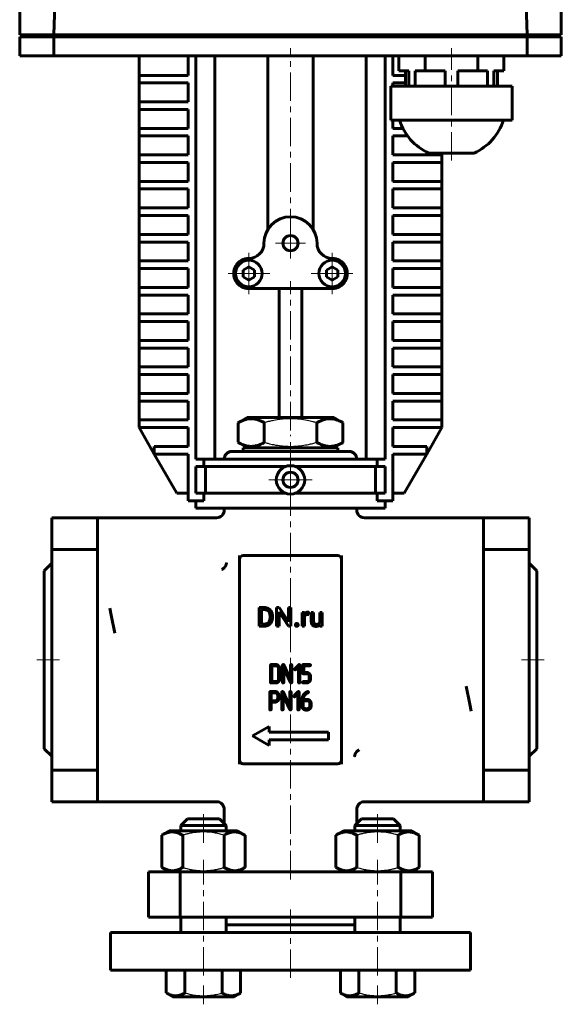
# Model space of a CAD drawing. Header units: millimetres. Extents: x -72 to 72, y -202 to 200.
# Tile 1 of 2: x -72 to 72, y -202 to 58. Entities that reach past the tile are written whole.
import ezdxf

# ---------------------------------------------------------------- set-up
doc = ezdxf.new("R2010")
doc.units = ezdxf.units.MM
for name, pattern in [('K5LT-1', [0]), ('K5LT_AXLED', [12, 7.5, -1.5, 1.5, -1.5]), ('K5LT_BASIC', [0])]:
    doc.linetypes.add(name, pattern=pattern)
doc.layers.add('Системный слой (1)', color=7, linetype='Continuous', true_color=0x6c6c6c)

# ---------------------------------------------------------------- blocks, each defined once
blk = doc.blocks.new('U3')
at = {"layer": 'Системный слой (1)', "color": 143, "linetype": 'K5LT_BASIC', "lineweight": 60, "true_color": 0x33acca}
for p, q in [((-17.5, -72), (-17.5, -71.5)), ((-17.5, -154.73), (-17.5, -151))]:
    blk.add_line(p, q, dxfattribs=at)
blk = doc.blocks.new('U4')
at = {"layer": 'Системный слой (1)', "color": 143, "linetype": 'K5LT_BASIC', "lineweight": 60, "true_color": 0x33acca}
for p, q in [((17.5, -72), (17.5, -71.5)), ((17.5, -154.73), (17.5, -151))]:
    blk.add_line(p, q, dxfattribs=at)
blk = doc.blocks.new('U5')
at = {"layer": 'Системный слой (1)', "color": 30, "linetype": 'K5LT_AXLED', "lineweight": 18, "true_color": 0xff8000}
for q in [(-11, -4), (-16.5, -9.5), (-5.5, -9.5), (-11, -15)]:
    blk.add_line((-11, -9.5), q, dxfattribs=at)
blk = doc.blocks.new('U6')
at = {"layer": 'Системный слой (1)', "color": 30, "linetype": 'K5LT_AXLED', "lineweight": 18, "true_color": 0xff8000}
for q in [(0, -58.25), (-5.75, -64), (5.75, -64), (0, -69.75)]:
    blk.add_line((0, -64), q, dxfattribs=at)
blk = doc.blocks.new('U7')
at = {"layer": 'Системный слой (1)', "color": 30, "linetype": 'K5LT_AXLED', "lineweight": 18, "true_color": 0xff8000}
for q in [(0, 2.5), (-4, -1.5), (4, -1.5), (0, -5.5)]:
    blk.add_line((0, -1.5), q, dxfattribs=at)
blk = doc.blocks.new('U8')
at = {"layer": 'Системный слой (1)', "color": 30, "linetype": 'K5LT_AXLED', "lineweight": 18, "true_color": 0xff8000}
for q in [(11, -4), (5.5, -9.5), (16.5, -9.5), (11, -15)]:
    blk.add_line((11, -9.5), q, dxfattribs=at)

msp = doc.modelspace()

# ---------------------------------------------------------------- linework, layer by layer
at = {"layer": 'Системный слой (1)', "color": 143, "linetype": 'K5LT_BASIC', "lineweight": 60, "true_color": 0x33acca}
for p, q in [((-62.5, 53.5), (-61.44, 83.85)), ((62.5, 53.5), (61.44, 83.85)), ((-71.5, 68.5), (-71.5, 53.5)), ((71.5, 68.5), (71.5, 53.5)), ((-69, 53.5), (-71.5, 53.5)), ((-71.5, 53), (-71.5, 48)), ((-69, 53), (-71.5, 53)), ((-65, 53.5), (-69, 53.5)), ((-65, 53), (-69, 53)), ((-65, 53.5), (-62.5, 53.5)), ((-62.5, 53), (-65, 53)), ((-57.5, 53.5), (-62.5, 53.5)), ((-62.5, 53), (-62.5, 48)), ((-62.5, 53), (-62.5, 48)), ((-57.5, 53), (-62.5, 53)), ((57.5, 53.5), (-57.5, 53.5)), ((57.5, 53), (-57.5, 53)), ((-50, 53.5), (-50, 53)), ((39.72, 53.5), (39.72, 53)), ((45.28, 53.5), (45.28, 53)), ((50, 53.5), (50, 53)), ((50.5, 53.5), (50.5, 53)), ((62.5, 53.5), (57.5, 53.5)), ((62.5, 53), (57.5, 53)), ((65, 53.5), (62.5, 53.5)), ((62.5, 53), (62.5, 48)), ((65, 53), (62.5, 53)), ((62.5, 53), (62.5, 48)), ((69, 53.5), (65, 53.5)), ((69, 53), (65, 53)), ((71.5, 53.5), (69, 53.5)), ((71.5, 53), (69, 53)), ((71.5, 53), (71.5, 48)), ((-69, 48), (-71.5, 48)), ((-65, 48), (-69, 48)), ((-62.5, 48), (-65, 48)), ((-57.5, 48), (-62.5, 48)), ((57.5, 48), (-57.5, 48)), ((-40, 42.82), (-40, 48)), ((-27, 42.82), (-27, 48)), ((-25, 48), (-25, -58.5)), ((-20, 48), (-20, -58.5)), ((-6, 2.11), (-6, 48)), ((6, 2.11), (6, 48)), ((20, 48), (20, -58.5)), ((25, 48), (25, -58.5)), ((27, 42.82), (27, 48)), ((28.64, 44), (28.64, 48)), ((35.57, 44), (35.57, 48)), ((49.43, 44), (49.43, 48)), ((56.36, 44), (56.36, 48)), ((62.5, 48), (57.5, 48)), ((65, 48), (62.5, 48)), ((69, 48), (65, 48)), ((71.5, 48), (69, 48)), ((-40, 42.82), (-38, 42.82)), ((-40, 40.82), (-40, 42.82)), ((-38, 42.82), (-27, 42.82)), ((30.38, 42.82), (27, 42.82)), ((31.27, 44), (28.64, 44)), ((30.38, 44), (30.38, 40)), ((31.27, 44), (31.27, 40)), ((35.57, 44), (32.95, 44)), ((32.95, 44), (32.95, 40)), ((40.82, 44), (35.57, 44)), ((40.82, 44), (40.82, 40)), ((49.43, 44), (44.18, 44)), ((44.18, 44), (44.18, 40)), ((52.05, 44), (49.43, 44)), ((52.05, 44), (52.05, 40)), ((53.73, 44), (53.73, 40)), ((56.36, 44), (53.73, 44)), ((54.62, 44), (54.62, 40)), ((-40, 35.82), (-40, 40.82)), ((-38, 40.82), (-40, 40.82)), ((-27, 40.82), (-38, 40.82)), ((-27, 35.82), (-27, 40.82)), ((26.5, 40), (29, 40)), ((26.5, 40), (26.5, 31)), ((27, 40.82), (30.38, 40.82)), ((27, 40), (27, 40.82)), ((29, 40), (40, 40)), ((40, 40), (45, 40)), ((45, 40), (56, 40)), ((56, 40), (58.5, 40)), ((58.5, 40), (58.5, 31)), ((-40, 35.82), (-38, 35.82)), ((-40, 33.82), (-40, 35.82)), ((-38, 33.82), (-40, 33.82)), ((-40, 28.82), (-40, 33.82)), ((-38, 35.82), (-27, 35.82)), ((-27, 33.82), (-38, 33.82)), ((-27, 28.82), (-27, 33.82)), ((-40, 28.82), (-38, 28.82)), ((-40, 26.82), (-40, 28.82)), ((-38, 28.82), (-27, 28.82)), ((29, 31), (26.5, 31)), ((27, 28.82), (27, 31)), ((29.68, 28.82), (27, 28.82)), ((40, 31), (29, 31)), ((45, 31), (40, 31)), ((56, 31), (45, 31)), ((58.5, 31), (56, 31)), ((-38, 26.82), (-40, 26.82)), ((-40, 21.82), (-40, 26.82)), ((-27, 26.82), (-38, 26.82)), ((-27, 21.82), (-27, 26.82)), ((27, 21.82), (27, 26.82)), ((27, 26.82), (30.93, 26.82)), ((-40, 19.82), (-40, 21.82)), ((-40, 21.82), (-38, 21.82)), ((-38, 21.82), (-27, 21.82)), ((38, 21.82), (27, 21.82)), ((36.5, 22.31), (42.5, 22.31)), ((38, 21.82), (40, 21.82)), ((40, 21.82), (40, 22.31)), ((40, 19.82), (40, 21.82)), ((42.5, 22.31), (48.5, 22.31)), ((-40, 14.82), (-40, 19.82)), ((-38, 19.82), (-40, 19.82)), ((-27, 19.82), (-38, 19.82)), ((-27, 14.82), (-27, 19.82)), ((27, 14.82), (27, 19.82)), ((27, 19.82), (38, 19.82)), ((40, 19.82), (38, 19.82)), ((40, 14.82), (40, 19.82)), ((-40, 14.82), (-38, 14.82)), ((-40, 12.82), (-40, 14.82)), ((-38, 14.82), (-27, 14.82)), ((38, 14.82), (27, 14.82)), ((38, 14.82), (40, 14.82)), ((40, 12.82), (40, 14.82)), ((-38, 12.82), (-40, 12.82)), ((-40, 7.82), (-40, 12.82)), ((-27, 12.82), (-38, 12.82)), ((-27, 7.82), (-27, 12.82)), ((27, 12.82), (38, 12.82)), ((27, 7.82), (27, 12.82)), ((40, 12.82), (38, 12.82)), ((40, 7.82), (40, 12.82)), ((-40, 5.82), (-40, 7.82)), ((-40, 7.82), (-38, 7.82)), ((-38, 7.82), (-27, 7.82)), ((38, 7.82), (27, 7.82)), ((38, 7.82), (40, 7.82)), ((40, 5.82), (40, 7.82)), ((-40, 0.82), (-40, 5.82)), ((-38, 5.82), (-40, 5.82)), ((-27, 5.82), (-38, 5.82)), ((-27, 0.82), (-27, 5.82)), ((27, 5.82), (38, 5.82)), ((27, 0.82), (27, 5.82)), ((40, 5.82), (38, 5.82)), ((40, 0.82), (40, 5.82)), ((-40, 0.82), (-38, 0.82)), ((-40, -1.18), (-40, 0.82)), ((-38, 0.82), (-27, 0.82)), ((38, 0.82), (27, 0.82)), ((38, 0.82), (40, 0.82)), ((40, -1.18), (40, 0.82)), ((-40, -6.18), (-40, -1.18)), ((-38, -1.18), (-40, -1.18)), ((-27, -1.18), (-38, -1.18)), ((-27, -6.18), (-27, -1.18)), ((27, -1.18), (38, -1.18)), ((27, -6.18), (27, -1.18)), ((40, -1.18), (38, -1.18)), ((40, -6.18), (40, -1.18)), ((-40, -8.18), (-40, -6.18)), ((-40, -6.18), (-38, -6.18)), ((-38, -6.18), (-27, -6.18)), ((-11, -7.77), (-12.5, -8.63)), ((-9.5, -8.63), (-11, -7.77)), ((11, -7.77), (9.5, -8.63)), ((12.5, -8.63), (11, -7.77)), ((38, -6.18), (27, -6.18)), ((38, -6.18), (40, -6.18)), ((40, -8.18), (40, -6.18)), ((-38, -8.18), (-40, -8.18)), ((-40, -13.18), (-40, -8.18)), ((-27, -8.18), (-38, -8.18)), ((-27, -13.18), (-27, -8.18)), ((-12.5, -8.63), (-12.5, -10.37)), ((-12.5, -10.37), (-11, -11.23)), ((-11, -11.23), (-9.5, -10.37)), ((-9.5, -10.37), (-9.5, -8.63)), ((9.5, -8.63), (9.5, -10.37)), ((9.5, -10.37), (11, -11.23)), ((11, -11.23), (12.5, -10.37)), ((12.5, -10.37), (12.5, -8.63)), ((27, -8.18), (38, -8.18)), ((27, -13.18), (27, -8.18)), ((40, -8.18), (38, -8.18)), ((40, -13.18), (40, -8.18)), ((-40, -13.18), (-38, -13.18)), ((-40, -15.18), (-40, -13.18)), ((-40, -20.18), (-40, -15.18)), ((-38, -15.18), (-40, -15.18)), ((-38, -13.18), (-27, -13.18)), ((-27, -15.18), (-38, -15.18)), ((-27, -20.18), (-27, -15.18)), ((-11, -13.5), (11, -13.5)), ((-3, -47.5), (-3, -13.5)), ((3, -47.5), (3, -13.5)), ((38, -13.18), (27, -13.18)), ((27, -20.18), (27, -15.18)), ((27, -15.18), (38, -15.18)), ((38, -13.18), (40, -13.18)), ((40, -15.18), (38, -15.18)), ((40, -15.18), (40, -13.18)), ((40, -20.18), (40, -15.18)), ((-40, -22.18), (-40, -20.18)), ((-40, -20.18), (-38, -20.18)), ((-38, -20.18), (-27, -20.18)), ((38, -20.18), (27, -20.18)), ((38, -20.18), (40, -20.18)), ((40, -22.18), (40, -20.18)), ((-40, -27.18), (-40, -22.18)), ((-38, -22.18), (-40, -22.18)), ((-27, -22.18), (-38, -22.18)), ((-27, -27.18), (-27, -22.18)), ((27, -22.18), (38, -22.18)), ((27, -27.18), (27, -22.18)), ((40, -22.18), (38, -22.18)), ((40, -27.18), (40, -22.18)), ((-40, -29.18), (-40, -27.18)), ((-40, -27.18), (-38, -27.18)), ((-38, -27.18), (-27, -27.18)), ((38, -27.18), (27, -27.18)), ((38, -27.18), (40, -27.18)), ((40, -29.18), (40, -27.18)), ((-38, -29.18), (-40, -29.18)), ((-40, -34.18), (-40, -29.18)), ((-27, -29.18), (-38, -29.18)), ((-27, -34.18), (-27, -29.18)), ((27, -29.18), (38, -29.18)), ((27, -34.18), (27, -29.18)), ((40, -29.18), (38, -29.18)), ((40, -34.18), (40, -29.18)), ((-40, -34.18), (-38, -34.18)), ((-40, -36.18), (-40, -34.18)), ((-38, -36.18), (-40, -36.18)), ((-40, -41.18), (-40, -36.18)), ((-38, -34.18), (-27, -34.18)), ((-27, -36.18), (-38, -36.18)), ((-27, -41.18), (-27, -36.18)), ((38, -34.18), (27, -34.18)), ((27, -41.18), (27, -36.18)), ((27, -36.18), (38, -36.18)), ((38, -34.18), (40, -34.18)), ((40, -36.18), (38, -36.18)), ((40, -36.18), (40, -34.18)), ((40, -41.18), (40, -36.18)), ((-40, -43.18), (-40, -41.18)), ((-40, -41.18), (-38, -41.18)), ((-38, -41.18), (-27, -41.18)), ((38, -41.18), (27, -41.18)), ((38, -41.18), (40, -41.18)), ((40, -43.18), (40, -41.18)), ((-40, -48.18), (-40, -43.18)), ((-38, -43.18), (-40, -43.18)), ((-27, -43.18), (-38, -43.18)), ((-27, -48.18), (-27, -43.18)), ((27, -48.18), (27, -43.18)), ((27, -43.18), (38, -43.18)), ((40, -43.18), (38, -43.18)), ((40, -48.18), (40, -43.18)), ((-40, -50.18), (-40, -48.18)), ((-40, -48.18), (-38, -48.18)), ((-38, -48.18), (-27, -48.18)), ((-13.86, -48.92), (-11.4, -47.5)), ((-13.86, -54.08), (-13.86, -48.92)), ((11.4, -47.5), (-11.4, -47.5)), ((-6.93, -54.08), (-6.93, -48.92)), ((6.93, -54.08), (6.93, -48.92)), ((13.86, -48.92), (11.4, -47.5)), ((13.86, -54.08), (13.86, -48.92)), ((38, -48.18), (27, -48.18)), ((38, -48.18), (40, -48.18)), ((40, -50.18), (40, -48.18)), ((-38, -50.18), (-40, -50.18)), ((-40, -50.18), (-35.96, -57.18)), ((-27, -50.18), (-38, -50.18)), ((-27, -55.18), (-27, -50.18)), ((27, -55.18), (27, -50.18)), ((27, -50.18), (38, -50.18)), ((35.96, -57.18), (40, -50.18)), ((40, -50.18), (38, -50.18)), ((-11.4, -55.5), (-13.86, -54.08)), ((11.4, -55.5), (13.86, -54.08)), ((-35.96, -55.18), (-33.96, -55.18)), ((-35.96, -57.18), (-35.96, -55.18)), ((-35.96, -57.18), (-30, -67.5)), ((-33.96, -57.18), (-35.96, -57.18)), ((-33.96, -55.18), (-27, -55.18)), ((-27, -57.18), (-33.96, -57.18)), ((-27, -69.5), (-27, -57.18)), ((-15.5, -56.5), (15.5, -56.5)), ((-12.5, -56.5), (-12.5, -55.5)), ((-12.5, -55.5), (12.5, -55.5)), ((12.5, -56.5), (12.5, -55.5)), ((33.96, -55.18), (27, -55.18)), ((27, -57.18), (33.96, -57.18)), ((27, -69.5), (27, -57.18)), ((30, -67.5), (35.96, -57.18)), ((33.96, -55.18), (35.96, -55.18)), ((35.96, -57.18), (33.96, -57.18)), ((35.96, -57.18), (35.96, -55.18)), ((-25, -58.5), (-22.91, -58.5)), ((-22.91, -60.5), (-22.91, -58.5)), ((-22.91, -58.5), (22.91, -58.5)), ((25, -58.5), (22.91, -58.5)), ((22.91, -60.5), (22.91, -58.5)), ((-22.91, -60.5), (-25, -60.5)), ((-25, -60.5), (-25, -67.5)), ((-22.91, -60.5), (-1.35, -60.5)), ((-22.45, -67.5), (-22.45, -60.5)), ((1.35, -60.5), (22.91, -60.5)), ((22.45, -67.5), (22.45, -60.5)), ((22.91, -60.5), (25, -60.5)), ((25, -60.5), (25, -67.5)), ((-27, -67.5), (-30, -67.5)), ((-25, -67.5), (-22.91, -67.5)), ((-22.91, -69.5), (-22.91, -67.5)), ((-22.91, -67.5), (-1.35, -67.5)), ((1.35, -67.5), (22.91, -67.5)), ((22.91, -69.5), (22.91, -67.5)), ((25, -67.5), (22.91, -67.5)), ((27, -67.5), (30, -67.5)), ((-22.91, -69.5), (-27, -69.5)), ((-25, -71.5), (-25, -69.5)), ((22.91, -69.5), (27, -69.5)), ((25, -71.5), (25, -69.5)), ((-25, -71.5), (25, -71.5)), ((-63, -74), (-51, -74)), ((-63, -74), (-63, -82.35)), ((-51, -74), (-51, -82.35)), ((-19.47, -74), (-51, -74)), ((51, -74), (19.47, -74)), ((63, -74), (51, -74)), ((51, -74), (51, -82.35)), ((63, -74), (63, -82.35)), ((-63, -91.66), (-63, -82.35)), ((-63, -82.35), (-51, -82.35)), ((-51, -91.66), (-51, -82.35)), ((51, -91.66), (51, -82.35)), ((63, -82.35), (51, -82.35)), ((63, -91.66), (63, -82.35)), ((-13.5, -85), (-13.5, -83.94)), ((-13.5, -85), (-13.5, -138)), ((12.5, -84), (-12.5, -84)), ((13.5, -85), (13.5, -83.94)), ((13.5, -138), (13.5, -85)), ((-63, -86), (-65, -88)), ((-65, -88), (-65, -135)), ((63, -86), (65, -88)), ((65, -88), (65, -135)), ((-63, -98.27), (-63, -91.66)), ((-51, -91.66), (-51, -98.27)), ((51, -91.66), (51, -98.27)), ((63, -98.27), (63, -91.66)), ((-63, -124.73), (-63, -98.27)), ((-51, -124.73), (-51, -98.27)), ((-47.71, -97.89), (-47.33, -99.77)), ((-6.91, -97.73), (-8.3, -97.73)), ((-8.3, -97.73), (-8.3, -102.63)), ((-6.91, -98.27), (-7.65, -98.27)), ((-7.65, -98.27), (-7.65, -102.1)), ((-3.02, -97.73), (-3.67, -97.73)), ((-3.67, -97.73), (-3.67, -102.63)), ((-0.55, -101.52), (-3.02, -97.73)), ((0.1, -97.73), (-0.55, -97.73)), ((-0.55, -97.73), (-0.55, -101.52)), ((0.1, -102.63), (0.1, -97.73)), ((51, -124.73), (51, -98.27)), ((63, -124.73), (63, -98.27)), ((-47.33, -99.77), (-46.39, -104.5)), ((-5.4, -100.33), (-5.4, -100.03)), ((-4.76, -100.33), (-4.76, -100.04)), ((-3.02, -98.85), (-0.56, -102.63)), ((-3.02, -102.63), (-3.02, -98.85)), ((3.72, -98.99), (3.12, -98.99)), ((3.12, -98.99), (3.12, -102.63)), ((3.74, -99.41), (3.72, -98.99)), ((3.74, -102.63), (3.74, -100.04)), ((4.87, -99.55), (4.88, -98.97)), ((5.49, -98.99), (5.49, -101.34)), ((6.11, -98.99), (5.49, -98.99)), ((6.11, -101.34), (6.11, -98.99)), ((7.72, -98.99), (7.72, -101.64)), ((8.35, -98.99), (7.72, -98.99)), ((8.35, -102.63), (8.35, -98.99)), ((-8.3, -102.63), (-6.97, -102.63)), ((-7.65, -102.1), (-6.97, -102.1)), ((-3.67, -102.63), (-3.02, -102.63)), ((-0.56, -102.63), (0.1, -102.63)), ((3.12, -102.63), (3.74, -102.63)), ((7.74, -102.27), (7.75, -102.63)), ((7.75, -102.63), (8.35, -102.63)), ((-5.27, -112.93), (-5.27, -117.47)), ((-3.88, -112.76), (-5.1, -112.76)), ((-3.88, -113.11), (-4.92, -113.11)), ((-4.92, -113.11), (-4.92, -117.29)), ((-3.18, -116.6), (-3.18, -113.81)), ((-2.83, -116.6), (-2.83, -113.81)), ((-2.1, -112.93), (-2.1, -117.47)), ((0, -116.68), (-1.77, -112.86)), ((-1.75, -113.73), (0.02, -117.54)), ((-1.75, -117.47), (-1.75, -113.73)), ((0, -112.93), (0, -116.68)), ((0.35, -117.47), (0.35, -112.93)), ((2.17, -112.81), (1.13, -113.86)), ((1.38, -114.1), (2.12, -113.35)), ((2.12, -113.35), (2.12, -117.47)), ((2.47, -117.47), (2.47, -112.93)), ((3.19, -112.93), (3.19, -115.03)), ((5.11, -112.76), (3.37, -112.76)), ((3.54, -114.86), (3.54, -113.11)), ((3.54, -113.11), (5.11, -113.11)), ((3.37, -115.21), (4.24, -115.21)), ((4.24, -114.86), (3.54, -114.86)), ((4.94, -115.9), (4.94, -116.6)), ((5.29, -116.6), (5.29, -115.9)), ((-5.1, -117.64), (-3.88, -117.64)), ((-4.92, -117.29), (-3.88, -117.29)), ((0.02, -117.54), (0.08, -117.62)), ((0.08, -117.62), (0.17, -117.64)), ((4.24, -117.29), (3.37, -117.29)), ((3.37, -117.64), (4.24, -117.64)), ((46.39, -118.5), (47.33, -123.23)), ((-5.47, -120.08), (-5.47, -124.6)), ((-4.07, -119.9), (-5.3, -119.9)), ((-5.12, -120.25), (-5.12, -122.34)), ((-4.08, -120.25), (-5.12, -120.25)), ((-3.38, -121.64), (-3.38, -120.94)), ((-3.04, -120.72), (-3.1, -120.54)), ((-3.03, -120.84), (-3.04, -120.72)), ((-3.03, -121.64), (-3.03, -120.84)), ((-2.3, -120.07), (-2.3, -124.61)), ((-0.2, -123.81), (-1.97, -120)), ((-1.95, -124.61), (-1.95, -120.86)), ((-1.95, -120.86), (-0.18, -124.68)), ((-0.2, -120.07), (-0.2, -123.81)), ((0.15, -124.61), (0.15, -120.07)), ((1.98, -119.95), (0.93, -120.99)), ((1.18, -121.24), (1.92, -120.49)), ((1.92, -120.49), (1.92, -124.61)), ((2.27, -124.61), (2.27, -120.07)), ((3, -122.18), (3, -123.73)), ((4.39, -121.99), (3.34, -121.99)), ((4.34, -120.37), (4.48, -120.3)), ((4.48, -120.3), (4.56, -120.26)), ((4.58, -119.9), (4.5, -119.91)), ((4.56, -120.26), (4.63, -120.24)), ((-63, -131.34), (-63, -124.73)), ((-51, -124.73), (-51, -131.34)), ((-5.12, -122.34), (-4.08, -122.34)), ((-5.12, -122.68), (-4.08, -122.68)), ((-5.12, -124.6), (-5.12, -122.68)), ((-0.18, -124.68), (-0.11, -124.76)), ((-0.11, -124.76), (-0.03, -124.78)), ((3.34, -122.34), (3.34, -123.73)), ((4.39, -122.34), (3.34, -122.34)), ((4.04, -124.43), (4.39, -124.43)), ((4.04, -124.78), (4.39, -124.78)), ((5.09, -123.73), (5.09, -123.04)), ((5.44, -123.73), (5.44, -123.04)), ((47.71, -125.11), (47.33, -123.23)), ((51, -124.73), (51, -131.34)), ((63, -131.34), (63, -124.73)), ((-5.67, -129.14), (-10, -131.64)), ((-5.67, -130.64), (-5.67, -129.14)), ((-63, -140.65), (-63, -131.34)), ((-51, -140.65), (-51, -131.34)), ((-10, -131.64), (-5.67, -134.14)), ((10, -130.64), (-5.67, -130.64)), ((10, -132.64), (10, -130.64)), ((51, -140.65), (51, -131.34)), ((63, -140.65), (63, -131.34)), ((-63, -137), (-65, -135)), ((-5.67, -132.64), (10, -132.64)), ((-5.67, -134.14), (-5.67, -132.64)), ((63, -137), (65, -135)), ((-13.5, -138), (-13.5, -139.06)), ((-12.5, -139), (12.5, -139)), ((13.5, -138), (13.5, -139.06)), ((-63, -140.65), (-51, -140.65)), ((-63, -140.65), (-63, -149)), ((-51, -140.65), (-51, -149)), ((51, -140.65), (51, -149)), ((63, -140.65), (51, -140.65)), ((63, -140.65), (63, -149)), ((-63, -149), (-51, -149)), ((-51, -149), (-19.47, -149)), ((19.47, -149), (51, -149)), ((63, -149), (51, -149)), ((-28.98, -155.25), (-27.23, -153.5)), ((-28.98, -155.25), (-27.23, -153.5)), ((-28.98, -155.25), (-16.98, -155.25)), ((-28.98, -156.7), (-28.98, -155.25)), ((-27.23, -153.5), (-18.73, -153.5)), ((-16.98, -155.25), (-18.73, -153.5)), ((-16.98, -156.7), (-16.98, -155.25)), ((16.98, -155.25), (18.73, -153.5)), ((16.98, -155.25), (28.98, -155.25)), ((16.98, -156.7), (16.98, -155.25)), ((18.73, -153.5), (27.23, -153.5)), ((28.98, -155.25), (27.23, -153.5)), ((28.98, -156.7), (28.98, -155.25)), ((-33.95, -157.82), (-32.01, -156.7)), ((-33.95, -157.82), (-32.01, -156.7)), ((-33.95, -166.38), (-33.95, -157.82)), ((-13.96, -156.7), (-32.01, -156.7)), ((-28.47, -166.38), (-28.47, -157.82)), ((-17.5, -166.38), (-17.5, -157.82)), ((-12.01, -157.82), (-13.96, -156.7)), ((-12.01, -166.38), (-12.01, -157.82)), ((12.01, -157.82), (13.96, -156.7)), ((12.01, -166.38), (12.01, -157.82)), ((32.01, -156.7), (13.96, -156.7)), ((17.5, -166.38), (17.5, -157.82)), ((28.47, -166.38), (28.47, -157.82)), ((33.95, -157.82), (32.01, -156.7)), ((33.95, -157.82), (32.01, -156.7)), ((33.95, -166.38), (33.95, -157.82)), ((-32.01, -167.5), (-33.95, -166.38)), ((-32.01, -167.5), (-33.95, -166.38)), ((-13.96, -167.5), (-12.01, -166.38)), ((13.96, -167.5), (12.01, -166.38)), ((32.01, -167.5), (33.95, -166.38)), ((-37.5, -179.5), (-37.5, -167.5)), ((-37.5, -167.5), (-29.15, -167.5)), ((-19.84, -167.5), (-29.15, -167.5)), ((-29.15, -179.5), (-29.15, -167.5)), ((-19.84, -167.5), (-13.23, -167.5)), ((13.23, -167.5), (-13.23, -167.5)), ((13.23, -167.5), (19.84, -167.5)), ((29.15, -167.5), (19.84, -167.5)), ((29.15, -167.5), (37.5, -167.5)), ((29.15, -179.5), (29.15, -167.5)), ((37.5, -179.5), (37.5, -167.5)), ((-37.5, -179.5), (-29.15, -179.5)), ((-19.84, -179.5), (-29.15, -179.5)), ((-28.98, -183.5), (-28.98, -179.5)), ((-13.23, -179.5), (-19.84, -179.5)), ((-16.98, -183.5), (-16.98, -179.5)), ((16.98, -181.5), (-16.98, -181.5)), ((13.23, -179.5), (-13.23, -179.5)), ((19.84, -179.5), (13.23, -179.5)), ((16.98, -183.5), (16.98, -179.5)), ((29.15, -179.5), (19.84, -179.5)), ((28.98, -183.5), (28.98, -179.5)), ((29.15, -179.5), (37.5, -179.5)), ((-47.5, -183.5), (47.5, -183.5)), ((-47.5, -193.5), (-47.5, -183.5)), ((47.5, -193.5), (47.5, -183.5)), ((-47.5, -193.5), (47.5, -193.5)), ((-32.8, -193.5), (-32.8, -199.5)), ((-27.89, -193.5), (-27.89, -199.5)), ((-18.07, -193.5), (-18.07, -199.5)), ((-13.17, -193.5), (-13.17, -199.5)), ((13.17, -193.5), (13.17, -199.5)), ((18.07, -193.5), (18.07, -199.5)), ((27.89, -193.5), (27.89, -199.5)), ((32.8, -193.5), (32.8, -199.5)), ((-32.8, -199.5), (-31.06, -200.5)), ((-13.17, -199.5), (-14.91, -200.5)), ((13.17, -199.5), (14.91, -200.5)), ((32.8, -199.5), (31.06, -200.5)), ((-31.06, -200.5), (-14.91, -200.5)), ((14.91, -200.5), (31.06, -200.5))]:
    msp.add_line(p, q, dxfattribs=at)
at = {"layer": 'Системный слой (1)', "color": 30, "linetype": 'K5LT_AXLED', "lineweight": 18, "true_color": 0xff8000}
for p, q in [((0, 0.11), (0, 50)), ((42.5, 20.31), (42.5, 50)), ((0, -50.92), (0, -11.5)), ((0, -169.5), (0, -52.08)), ((-61, -111.5), (-67, -111.5)), ((67, -111.5), (61, -111.5)), ((-22.98, -159.82), (-22.98, -151.5)), ((22.98, -159.82), (22.98, -151.5)), ((-22.98, -194.9), (-22.98, -164.38)), ((22.98, -194.9), (22.98, -164.38)), ((0, -195.5), (0, -177.5)), ((-22.98, -202.5), (-22.98, -197.5)), ((22.98, -202.5), (22.98, -197.5))]:
    msp.add_line(p, q, dxfattribs=at)
at = {"layer": 'Системный слой (1)', "color": 143, "linetype": 'K5LT_BASIC', "lineweight": 60, "true_color": 0x33acca}
for centre, radius in [((0, -1.5), 2), ((-11, -9.5), 3.5), ((11, -9.5), 3.5), ((0, -64), 3.75), ((0, -64), 2)]:
    msp.add_circle(centre, radius, dxfattribs=at)
for centre, radius, start, end in [((42.5, 35.42), 14.42, 197.8469, 245.4104), ((42.5, 35.42), 14.42, 294.5896, 342.1531), ((0, -1.5), 7, 0, 180), ((-11, -1.5), 4, 270, 0), ((11, -1.5), 4, 180, 270), ((-11, -9.5), 4, 90, 210), ((11, -9.5), 4, 330, 90), ((-11, -9.5), 4, 210, 270), ((11, -9.5), 4, 270, 330), ((-15.5, -58.5), 2, 90, 180), ((15.5, -58.5), 2, 0, 90), ((-19.5, -72), 2, 270, 0), ((19.5, -72), 2, 180, 270), ((-12.5, -85), 1, 90, 180), ((12.5, -85), 1, 0, 90), ((-12.5, -138), 1, 180, 270), ((12.5, -138), 1, 270, 0), ((-19.5, -151), 2, 0, 90), ((19.5, -151), 2, 90, 180)]:
    msp.add_arc(centre, radius, start, end, dxfattribs=at)
for points, degree, knots in [([(-6.93, -48.92), (-7.2, -48.76), (-7.64, -48.53), (-8.23, -48.28), (-8.63, -48.14), (-9.01, -48.02), (-9.4, -47.93), (-9.85, -47.87), (-10.27, -47.84), (-10.68, -47.85), (-11.06, -47.89), (-11.44, -47.95), (-11.86, -48.05), (-12.45, -48.23), (-13.14, -48.52), (-13.64, -48.79), (-13.86, -48.92)], 3, [0, 0, 0, 0, 2.031977, 3.339718, 4.35691, 4.982864, 6.146734, 7.197334, 8.231074, 9.204643, 10.126104, 11.032386, 11.927409, 13.242826, 15.356581, 17, 17, 17, 17]), ([(13.86, -48.92), (13.59, -48.76), (13.14, -48.53), (12.55, -48.28), (12.15, -48.14), (11.77, -48.02), (11.38, -47.93), (10.93, -47.87), (10.51, -47.84), (10.11, -47.85), (9.72, -47.89), (9.35, -47.95), (8.92, -48.05), (8.33, -48.23), (7.65, -48.52), (7.15, -48.79), (6.93, -48.92)], 3, [0, 0, 0, 0, 2.031977, 3.339718, 4.35691, 4.982864, 6.146734, 7.197334, 8.231074, 9.204643, 10.126104, 11.032386, 11.927409, 13.242826, 15.356581, 17, 17, 17, 17]), ([(-13.86, -54.08), (-13.59, -54.24), (-13.14, -54.47), (-12.55, -54.72), (-12.15, -54.86), (-11.77, -54.98), (-11.38, -55.07), (-10.93, -55.13), (-10.51, -55.16), (-10.11, -55.15), (-9.72, -55.11), (-9.35, -55.05), (-8.92, -54.95), (-8.33, -54.77), (-7.65, -54.48), (-7.15, -54.21), (-6.93, -54.08)], 3, [0, 0, 0, 0, 2.031977, 3.339718, 4.35691, 4.982864, 6.146734, 7.197334, 8.231074, 9.204643, 10.126104, 11.032386, 11.927409, 13.242826, 15.356581, 17, 17, 17, 17]), ([(6.93, -54.08), (7.2, -54.24), (7.64, -54.47), (8.23, -54.72), (8.63, -54.86), (9.01, -54.98), (9.4, -55.07), (9.85, -55.13), (10.27, -55.16), (10.68, -55.15), (11.06, -55.11), (11.44, -55.05), (11.86, -54.95), (12.45, -54.77), (13.14, -54.48), (13.64, -54.21), (13.86, -54.08)], 3, [0, 0, 0, 0, 2.031977, 3.339718, 4.35691, 4.982864, 6.146734, 7.197334, 8.231074, 9.204643, 10.126104, 11.032386, 11.927409, 13.242826, 15.356581, 17, 17, 17, 17]), ([(-18.13, -87.67), (-18.08, -87.65), (-17.97, -87.59), (-17.82, -87.49), (-17.65, -87.37), (-17.52, -87.24), (-17.42, -87.13), (-17.34, -87.04), (-17.28, -86.96), (-17.22, -86.87), (-17.18, -86.8), (-17.14, -86.73), (-17.12, -86.68), (-17.09, -86.63), (-17.07, -86.59), (-17.06, -86.55), (-17.04, -86.51), (-17.03, -86.47), (-17.02, -86.43), (-17, -86.39), (-16.99, -86.35), (-16.98, -86.31), (-16.97, -86.27), (-16.96, -86.23), (-16.95, -86.19), (-16.94, -86.15), (-16.93, -86.1), (-16.93, -86.06), (-16.92, -86.02), (-16.92, -85.98), (-16.92, -85.95), (-16.91, -85.94)], 3, [0, 0, 0, 0, 2.534753, 5.005589, 7.882888, 11.756902, 12.66826, 14.455193, 16.55439, 17.361069, 18.931879, 19.894009, 20.851558, 21.617476, 22.196391, 22.777739, 23.366558, 23.960817, 24.563116, 25.168971, 25.77916, 26.395641, 27.016109, 27.635329, 28.255426, 28.877584, 29.501695, 30.125604, 30.749924, 31.375054, 32, 32, 32, 32]), ([(4.6, -98.92), (4.31, -98.92), (3.88, -99.18), (3.74, -99.4), (3.74, -99.41)], 2, [0, 0, 0, 1.487631, 2.975263, 3, 3, 3]), ([(3.74, -100.04), (3.81, -99.89), (4.03, -99.66), (4.19, -99.59)], 2, [0, 0, 0, 0.967608, 2, 2, 2]), ([(18.13, -135.33), (18.09, -135.35), (18.04, -135.37), (17.9, -135.45), (17.72, -135.57), (17.55, -135.73), (17.42, -135.87), (17.35, -135.95), (17.29, -136.02), (17.26, -136.07), (17.23, -136.11), (17.21, -136.16), (17.18, -136.2), (17.16, -136.23), (17.14, -136.27), (17.13, -136.3), (17.11, -136.34), (17.09, -136.38), (17.07, -136.41), (17.06, -136.45), (17.04, -136.49), (17.03, -136.53), (17.02, -136.57), (17, -136.61), (16.99, -136.65), (16.98, -136.69), (16.97, -136.73), (16.96, -136.78), (16.95, -136.83), (16.94, -136.88), (16.93, -136.93), (16.92, -136.98), (16.92, -137.02), (16.92, -137.05), (16.91, -137.06)], 3, [0, 0, 0, 0, 1.851539, 2.772376, 7.496572, 12.096314, 13.855913, 16.514043, 17.209966, 18.106337, 18.988679, 19.856748, 20.496917, 21.131934, 21.760573, 22.387963, 23.015517, 23.644215, 24.276917, 24.912846, 25.557268, 26.207096, 26.865041, 27.527575, 28.196581, 28.869455, 29.546691, 30.224464, 31.130989, 32.039202, 32.949264, 33.632901, 34.31654, 35, 35, 35, 35]), ([(-28.47, -157.82), (-28.71, -157.68), (-29.1, -157.48), (-29.64, -157.26), (-30.05, -157.13), (-30.43, -157.04), (-30.81, -156.99), (-31.19, -156.97), (-31.56, -156.98), (-31.94, -157.03), (-32.32, -157.12), (-32.88, -157.29), (-33.43, -157.53), (-33.82, -157.75), (-33.95, -157.82)], 3, [0, 0, 0, 0, 2.031939, 3.311633, 4.396645, 5.423589, 6.350589, 7.49983, 8.533187, 9.335775, 10.524184, 11.684847, 13.915004, 15, 15, 15, 15]), ([(-12.01, -157.82), (-12.25, -157.68), (-12.65, -157.48), (-13.18, -157.26), (-13.6, -157.13), (-13.97, -157.04), (-14.35, -156.99), (-14.74, -156.97), (-15.11, -156.98), (-15.48, -157.03), (-15.87, -157.12), (-16.43, -157.29), (-16.97, -157.53), (-17.37, -157.75), (-17.5, -157.82)], 3, [0, 0, 0, 0, 2.031939, 3.311633, 4.396645, 5.423589, 6.350589, 7.49983, 8.533187, 9.335775, 10.524184, 11.684847, 13.915004, 15, 15, 15, 15]), ([(17.5, -157.82), (17.25, -157.68), (16.86, -157.48), (16.32, -157.26), (15.91, -157.13), (15.54, -157.04), (15.15, -156.99), (14.77, -156.97), (14.4, -156.98), (14.03, -157.03), (13.64, -157.12), (13.08, -157.29), (12.54, -157.53), (12.14, -157.75), (12.01, -157.82)], 3, [0, 0, 0, 0, 2.031939, 3.311633, 4.396645, 5.423589, 6.350589, 7.49983, 8.533187, 9.335775, 10.524184, 11.684847, 13.915004, 15, 15, 15, 15]), ([(33.95, -157.82), (33.71, -157.68), (33.31, -157.48), (32.78, -157.26), (32.36, -157.13), (31.99, -157.04), (31.61, -156.99), (31.22, -156.97), (30.85, -156.98), (30.48, -157.03), (30.09, -157.12), (29.53, -157.29), (28.99, -157.53), (28.59, -157.75), (28.47, -157.82)], 3, [0, 0, 0, 0, 2.031939, 3.311633, 4.396645, 5.423589, 6.350589, 7.49983, 8.533187, 9.335775, 10.524184, 11.684847, 13.915004, 15, 15, 15, 15]), ([(-33.95, -166.38), (-33.71, -166.52), (-33.31, -166.72), (-32.78, -166.94), (-32.36, -167.07), (-31.99, -167.16), (-31.61, -167.21), (-31.22, -167.23), (-30.85, -167.22), (-30.48, -167.17), (-30.09, -167.08), (-29.53, -166.91), (-28.99, -166.67), (-28.59, -166.45), (-28.47, -166.38)], 3, [0, 0, 0, 0, 2.031939, 3.311633, 4.396645, 5.423589, 6.350589, 7.49983, 8.533187, 9.335775, 10.524184, 11.684847, 13.915004, 15, 15, 15, 15]), ([(-17.5, -166.38), (-17.25, -166.52), (-16.86, -166.72), (-16.32, -166.94), (-15.91, -167.07), (-15.54, -167.16), (-15.15, -167.21), (-14.77, -167.23), (-14.4, -167.22), (-14.03, -167.17), (-13.64, -167.08), (-13.08, -166.91), (-12.54, -166.67), (-12.14, -166.45), (-12.01, -166.38)], 3, [0, 0, 0, 0, 2.031939, 3.311633, 4.396645, 5.423589, 6.350589, 7.49983, 8.533187, 9.335775, 10.524184, 11.684847, 13.915004, 15, 15, 15, 15]), ([(12.01, -166.38), (12.25, -166.52), (12.65, -166.72), (13.18, -166.94), (13.6, -167.07), (13.97, -167.16), (14.35, -167.21), (14.74, -167.23), (15.11, -167.22), (15.48, -167.17), (15.87, -167.08), (16.43, -166.91), (16.97, -166.67), (17.37, -166.45), (17.5, -166.38)], 3, [0, 0, 0, 0, 2.031939, 3.311633, 4.396645, 5.423589, 6.350589, 7.49983, 8.533187, 9.335775, 10.524184, 11.684847, 13.915004, 15, 15, 15, 15]), ([(28.47, -166.38), (28.71, -166.52), (29.1, -166.72), (29.64, -166.94), (30.05, -167.07), (30.43, -167.16), (30.81, -167.21), (31.19, -167.23), (31.56, -167.22), (31.94, -167.17), (32.32, -167.08), (32.88, -166.91), (33.43, -166.67), (33.82, -166.45), (33.95, -166.38)], 3, [0, 0, 0, 0, 2.031939, 3.311633, 4.396645, 5.423589, 6.350589, 7.49983, 8.533187, 9.335775, 10.524184, 11.684847, 13.915004, 15, 15, 15, 15]), ([(-32.8, -199.5), (-32.48, -199.68), (-32.07, -199.88), (-31.53, -200.07), (-31.2, -200.16), (-30.88, -200.22), (-30.57, -200.25), (-30.28, -200.26), (-29.96, -200.24), (-29.6, -200.19), (-29.17, -200.08), (-28.6, -199.87), (-28.16, -199.65), (-27.89, -199.5)], 3, [0, 0, 0, 0, 2.750356, 3.588044, 4.637308, 5.492849, 6.359079, 7.188001, 7.964308, 9.085494, 10.187714, 11.611112, 14, 14, 14, 14]), ([(-18.07, -199.5), (-17.76, -199.68), (-17.35, -199.88), (-16.8, -200.07), (-16.48, -200.16), (-16.15, -200.22), (-15.85, -200.25), (-15.56, -200.26), (-15.24, -200.24), (-14.88, -200.19), (-14.45, -200.08), (-13.88, -199.87), (-13.44, -199.65), (-13.17, -199.5)], 3, [0, 0, 0, 0, 2.750356, 3.588044, 4.637308, 5.492849, 6.359079, 7.188001, 7.964308, 9.085494, 10.187714, 11.611112, 14, 14, 14, 14]), ([(13.17, -199.5), (13.48, -199.68), (13.89, -199.88), (14.43, -200.07), (14.76, -200.16), (15.08, -200.22), (15.39, -200.25), (15.68, -200.26), (16, -200.24), (16.36, -200.19), (16.79, -200.08), (17.36, -199.87), (17.8, -199.65), (18.07, -199.5)], 3, [0, 0, 0, 0, 2.750356, 3.588044, 4.637308, 5.492849, 6.359079, 7.188001, 7.964308, 9.085494, 10.187714, 11.611112, 14, 14, 14, 14]), ([(27.89, -199.5), (28.2, -199.68), (28.62, -199.88), (29.16, -200.07), (29.48, -200.16), (29.81, -200.22), (30.11, -200.25), (30.4, -200.26), (30.73, -200.24), (31.08, -200.19), (31.51, -200.08), (32.08, -199.87), (32.52, -199.65), (32.8, -199.5)], 3, [0, 0, 0, 0, 2.750356, 3.588044, 4.637308, 5.492849, 6.359079, 7.188001, 7.964308, 9.085494, 10.187714, 11.611112, 14, 14, 14, 14])]:
    msp.add_open_spline(points, degree=degree, knots=knots, dxfattribs=at)
at = {"layer": 'Системный слой (1)', "color": 7, "linetype": 'K5LT-1'}
for points in [[(6.93, -48.92), (6.61, -48.83), (5.78, -48.6), (4.28, -48.25), (2.77, -48.01), (1.61, -47.9), (0.96, -47.87), (0.54, -47.85), (0.19, -47.85), (-0.19, -47.85), (-0.67, -47.85), (-1.24, -47.88), (-2.06, -47.94), (-3.24, -48.08), (-4.59, -48.32), (-5.86, -48.62), (-6.57, -48.82), (-6.93, -48.92)], [(-6.93, -54.08), (-6.61, -54.17), (-5.78, -54.4), (-4.28, -54.75), (-2.77, -54.99), (-1.61, -55.1), (-0.96, -55.13), (-0.54, -55.15), (-0.19, -55.15), (0.19, -55.15), (0.67, -55.15), (1.24, -55.12), (2.06, -55.06), (3.24, -54.92), (4.59, -54.68), (5.86, -54.38), (6.57, -54.18), (6.93, -54.08)], [(-17.5, -157.82), (-17.75, -157.75), (-18.4, -157.57), (-19.59, -157.3), (-20.79, -157.1), (-21.71, -157.02), (-22.22, -156.99), (-22.55, -156.98), (-22.83, -156.97), (-23.13, -156.97), (-23.51, -156.98), (-23.96, -157), (-24.61, -157.05), (-25.55, -157.16), (-26.62, -157.35), (-27.62, -157.59), (-28.19, -157.74), (-28.47, -157.82)], [(28.47, -157.82), (28.21, -157.75), (27.56, -157.57), (26.37, -157.3), (25.18, -157.1), (24.25, -157.02), (23.74, -156.99), (23.41, -156.98), (23.13, -156.97), (22.83, -156.97), (22.45, -156.98), (22, -157), (21.35, -157.05), (20.41, -157.16), (19.34, -157.35), (18.34, -157.59), (17.78, -157.74), (17.5, -157.82)], [(-28.47, -166.38), (-28.21, -166.45), (-27.56, -166.63), (-26.37, -166.9), (-25.18, -167.1), (-24.25, -167.18), (-23.74, -167.21), (-23.41, -167.22), (-23.13, -167.23), (-22.83, -167.23), (-22.45, -167.22), (-22, -167.2), (-21.35, -167.15), (-20.41, -167.04), (-19.34, -166.85), (-18.34, -166.61), (-17.78, -166.46), (-17.5, -166.38)], [(17.5, -166.38), (17.75, -166.45), (18.4, -166.63), (19.59, -166.9), (20.79, -167.1), (21.71, -167.18), (22.22, -167.21), (22.55, -167.22), (22.83, -167.23), (23.13, -167.23), (23.51, -167.22), (23.96, -167.2), (24.61, -167.15), (25.55, -167.04), (26.62, -166.85), (27.62, -166.61), (28.19, -166.46), (28.47, -166.38)], [(-27.89, -199.5), (-27.66, -199.56), (-27.08, -199.72), (-26.01, -199.97), (-24.95, -200.14), (-24.12, -200.21), (-23.66, -200.24), (-23.36, -200.25), (-23.11, -200.25), (-22.85, -200.26), (-22.51, -200.25), (-22.11, -200.23), (-21.52, -200.19), (-20.68, -200.09), (-19.73, -199.92), (-18.83, -199.71), (-18.32, -199.57), (-18.07, -199.5)], [(18.07, -199.5), (18.3, -199.56), (18.89, -199.72), (19.95, -199.97), (21.02, -200.14), (21.84, -200.21), (22.3, -200.24), (22.6, -200.25), (22.85, -200.25), (23.12, -200.26), (23.45, -200.25), (23.86, -200.23), (24.44, -200.19), (25.28, -200.09), (26.24, -199.92), (27.13, -199.71), (27.64, -199.57), (27.89, -199.5)]]:
    msp.add_open_spline(points, degree=3, knots=[0, 0, 0, 0, 3.152296, 8.024027, 14.430358, 17.4743, 18.996271, 20.518242, 21.409855, 22.301468, 24.084694, 25.867919, 27.651145, 31.792504, 37.072525, 40.536262, 44, 44, 44, 44], dxfattribs=at)
at = {"layer": 'Системный слой (1)', "color": 143, "linetype": 'K5LT_BASIC', "lineweight": 60, "true_color": 0x33acca}
for points in [[(-4.76, -100.04), (-4.76, -99.5), (-5.06, -98.65), (-5.64, -98.05), (-6.43, -97.73), (-6.91, -97.73)], [(-5.4, -100.03), (-5.4, -99.61), (-5.6, -98.95), (-5.99, -98.5), (-6.55, -98.27), (-6.91, -98.27)], [(-6.97, -102.63), (-6.46, -102.63), (-5.65, -102.31), (-5.06, -101.71), (-4.76, -100.86), (-4.76, -100.33)], [(-6.97, -102.1), (-6.45, -102.1), (-5.75, -101.66), (-5.4, -100.86), (-5.4, -100.33)], [(4.19, -99.59), (4.36, -99.52), (4.57, -99.52)], [(4.57, -99.52), (4.66, -99.52), (4.8, -99.53), (4.87, -99.55)], [(4.88, -98.97), (4.84, -98.95), (4.67, -98.92), (4.6, -98.92)], [(5.49, -101.34), (5.49, -101.7), (5.57, -101.96)], [(6.16, -101.75), (6.11, -101.59), (6.11, -101.34)], [(1.38, -102.03), (1.28, -102.14), (1.28, -102.3)], [(1.28, -102.3), (1.28, -102.45), (1.38, -102.56)], [(1.66, -101.92), (1.48, -101.92), (1.38, -102.03)], [(1.38, -102.56), (1.48, -102.67), (1.66, -102.67)], [(1.95, -102.03), (1.85, -101.92), (1.66, -101.92)], [(1.66, -102.67), (1.85, -102.67), (1.95, -102.56)], [(2.05, -102.3), (2.05, -102.14), (1.95, -102.03)], [(1.95, -102.56), (2.05, -102.45), (2.05, -102.3)], [(5.57, -101.96), (5.66, -102.22), (5.82, -102.38)], [(5.82, -102.38), (5.97, -102.54), (6.19, -102.61)], [(6.32, -102), (6.22, -101.91), (6.16, -101.75)], [(6.19, -102.61), (6.41, -102.69), (6.68, -102.69)], [(6.78, -102.16), (6.65, -102.16), (6.41, -102.09), (6.32, -102)], [(6.68, -102.69), (7.07, -102.69), (7.34, -102.57)], [(7.41, -102.01), (7.17, -102.16), (6.78, -102.16)], [(7.34, -102.57), (7.58, -102.45), (7.74, -102.27)], [(7.72, -101.64), (7.62, -101.87), (7.41, -102.01)], [(-5.1, -112.76), (-5.27, -112.76), (-5.27, -112.93)], [(-3.14, -113.07), (-3.45, -112.76), (-3.88, -112.76)], [(-3.38, -113.31), (-3.59, -113.11), (-3.88, -113.11)], [(-3.18, -113.81), (-3.18, -113.52), (-3.38, -113.31)], [(-2.83, -113.81), (-2.83, -113.37), (-3.14, -113.07)], [(-2.05, -112.82), (-2.1, -112.88), (-2.1, -112.93)], [(-1.92, -112.76), (-1.99, -112.76), (-2.05, -112.82)], [(-1.84, -112.78), (-1.88, -112.76), (-1.92, -112.76)], [(-1.77, -112.86), (-1.79, -112.8), (-1.84, -112.78)], [(0.05, -112.82), (0, -112.88), (0, -112.93)], [(0.17, -112.76), (0.1, -112.76), (0.05, -112.82)], [(0.29, -112.8), (0.23, -112.76), (0.17, -112.76)], [(0.35, -112.93), (0.35, -112.85), (0.29, -112.8)], [(1.13, -113.86), (1.08, -113.95), (1.08, -113.98)], [(1.08, -113.98), (1.08, -114.05), (1.13, -114.1)], [(1.13, -114.1), (1.18, -114.16), (1.26, -114.16)], [(1.26, -114.16), (1.32, -114.16), (1.38, -114.1)], [(2.29, -112.76), (2.22, -112.76), (2.17, -112.81)], [(2.42, -112.81), (2.36, -112.76), (2.29, -112.76)], [(2.47, -112.93), (2.47, -112.86), (2.42, -112.81)], [(3.37, -112.76), (3.19, -112.76), (3.19, -112.93)], [(5.23, -112.82), (5.17, -112.76), (5.11, -112.76)], [(5.11, -113.11), (5.2, -113.11), (5.24, -113.05)], [(5.29, -112.93), (5.29, -112.87), (5.23, -112.82)], [(5.24, -113.05), (5.29, -113), (5.29, -112.93)], [(-3.39, -117.1), (-3.18, -116.9), (-3.18, -116.6)], [(-3.14, -117.34), (-2.83, -117.03), (-2.83, -116.6)], [(3.19, -115.03), (3.19, -115.21), (3.37, -115.21)], [(4.98, -115.16), (4.67, -114.86), (4.24, -114.86)], [(4.24, -115.21), (4.53, -115.21), (4.73, -115.41)], [(4.73, -115.41), (4.94, -115.61), (4.94, -115.9)], [(4.94, -116.6), (4.94, -116.89), (4.73, -117.09)], [(5.29, -115.9), (5.29, -115.47), (4.98, -115.16)], [(4.98, -117.34), (5.29, -117.03), (5.29, -116.6)], [(-5.27, -117.47), (-5.27, -117.64), (-5.1, -117.64)], [(-3.88, -117.29), (-3.6, -117.29), (-3.39, -117.1)], [(-3.88, -117.64), (-3.44, -117.64), (-3.14, -117.34)], [(-2.1, -117.47), (-2.1, -117.56), (-2.05, -117.6)], [(-2.05, -117.6), (-1.95, -117.64), (-1.92, -117.64)], [(-1.92, -117.64), (-1.85, -117.64), (-1.8, -117.6)], [(-1.8, -117.6), (-1.75, -117.55), (-1.75, -117.47)], [(0.17, -117.64), (0.24, -117.64), (0.29, -117.6)], [(0.29, -117.6), (0.35, -117.51), (0.35, -117.47)], [(2.12, -117.47), (2.12, -117.56), (2.17, -117.6)], [(2.17, -117.6), (2.27, -117.64), (2.3, -117.64)], [(2.3, -117.64), (2.37, -117.64), (2.42, -117.6)], [(2.42, -117.6), (2.47, -117.55), (2.47, -117.47)], [(3.24, -117.36), (3.19, -117.43), (3.19, -117.47)], [(3.19, -117.47), (3.19, -117.54), (3.24, -117.6)], [(3.37, -117.29), (3.28, -117.29), (3.24, -117.36)], [(3.24, -117.6), (3.29, -117.64), (3.37, -117.64)], [(4.73, -117.09), (4.53, -117.29), (4.24, -117.29)], [(4.24, -117.64), (4.67, -117.64), (4.98, -117.34)], [(-5.3, -119.9), (-5.47, -119.9), (-5.47, -120.08)], [(-3.58, -120.46), (-3.79, -120.25), (-4.08, -120.25)], [(-4.08, -122.34), (-3.79, -122.34), (-3.59, -122.14)], [(-3.33, -120.2), (-3.64, -119.9), (-4.07, -119.9)], [(-3.59, -122.14), (-3.38, -121.94), (-3.38, -121.64)], [(-3.38, -120.94), (-3.38, -120.66), (-3.58, -120.46)], [(-3.1, -120.54), (-3.17, -120.35), (-3.33, -120.2)], [(-3.33, -122.38), (-3.03, -122.07), (-3.03, -121.64)], [(-2.24, -119.95), (-2.3, -120.01), (-2.3, -120.07)], [(-2.12, -119.9), (-2.19, -119.9), (-2.24, -119.95)], [(-2.04, -119.92), (-2.08, -119.9), (-2.12, -119.9)], [(-1.97, -120), (-1.99, -119.94), (-2.04, -119.92)], [(-0.15, -119.95), (-0.2, -120.01), (-0.2, -120.07)], [(-0.03, -119.9), (-0.1, -119.9), (-0.15, -119.95)], [(0.09, -119.94), (0.04, -119.9), (-0.03, -119.9)], [(0.15, -120.07), (0.15, -119.99), (0.09, -119.94)], [(0.93, -120.99), (0.88, -121.09), (0.88, -121.11)], [(0.88, -121.11), (0.88, -121.19), (0.93, -121.24)], [(0.93, -121.24), (0.99, -121.29), (1.06, -121.29)], [(1.06, -121.29), (1.13, -121.29), (1.18, -121.24)], [(2.09, -119.9), (2.03, -119.9), (1.98, -119.95)], [(2.22, -119.94), (2.16, -119.9), (2.09, -119.9)], [(2.27, -120.07), (2.27, -119.99), (2.22, -119.94)], [(3.37, -120.85), (3, -121.46), (3, -122.18)], [(3.34, -121.99), (3.34, -121.76), (3.44, -121.5)], [(4.5, -119.91), (3.78, -120.2), (3.37, -120.85)], [(3.44, -121.5), (3.53, -121.24), (3.66, -121.03)], [(3.66, -121.03), (3.86, -120.73), (4.08, -120.56)], [(4.08, -120.56), (4.2, -120.45), (4.34, -120.37)], [(5.13, -122.29), (4.83, -121.99), (4.39, -121.99)], [(4.69, -119.95), (4.64, -119.9), (4.58, -119.9)], [(4.63, -120.24), (4.69, -120.2), (4.72, -120.16)], [(4.74, -120.08), (4.74, -120.01), (4.69, -119.95)], [(4.72, -120.16), (4.74, -120.13), (4.74, -120.08)], [(-5.47, -124.6), (-5.47, -124.69), (-5.42, -124.73)], [(-5.42, -124.73), (-5.33, -124.78), (-5.3, -124.78)], [(-5.3, -124.78), (-5.22, -124.78), (-5.17, -124.73)], [(-5.17, -124.73), (-5.12, -124.68), (-5.12, -124.6)], [(-4.08, -122.68), (-3.64, -122.68), (-3.33, -122.38)], [(-2.3, -124.61), (-2.3, -124.7), (-2.24, -124.74)], [(-2.24, -124.74), (-2.15, -124.78), (-2.12, -124.78)], [(-2.12, -124.78), (-2.05, -124.78), (-2, -124.74)], [(-2, -124.74), (-1.95, -124.69), (-1.95, -124.61)], [(-0.03, -124.78), (0.04, -124.78), (0.1, -124.73)], [(0.1, -124.73), (0.15, -124.65), (0.15, -124.61)], [(1.92, -124.61), (1.92, -124.7), (1.98, -124.74)], [(1.98, -124.74), (2.07, -124.78), (2.1, -124.78)], [(2.1, -124.78), (2.17, -124.78), (2.22, -124.74)], [(2.22, -124.74), (2.27, -124.69), (2.27, -124.61)], [(3, -123.73), (3, -124.17), (3.32, -124.48)], [(3.32, -124.48), (3.64, -124.78), (4.04, -124.78)], [(3.34, -123.73), (3.34, -124.02), (3.56, -124.22)], [(3.56, -124.22), (3.77, -124.43), (4.04, -124.43)], [(4.89, -122.54), (4.69, -122.34), (4.39, -122.34)], [(4.39, -124.43), (4.68, -124.43), (4.89, -124.23)], [(4.39, -124.78), (4.83, -124.78), (5.13, -124.47)], [(5.09, -123.04), (5.09, -122.75), (4.89, -122.54)], [(4.89, -124.23), (5.09, -124.03), (5.09, -123.73)], [(5.44, -123.04), (5.44, -122.6), (5.13, -122.29)], [(5.13, -124.47), (5.44, -124.17), (5.44, -123.73)]]:
    msp.add_open_spline(points, degree=2, dxfattribs=at)

# ---------------------------------------------------------------- block references
at = {"layer": 'Системный слой (1)'}
for name in ['U7', 'U5', 'U8', 'U6', 'U3', 'U4']:
    msp.add_blockref(name, (0, 0), dxfattribs=at)

doc.saveas('drawing.dxf')
